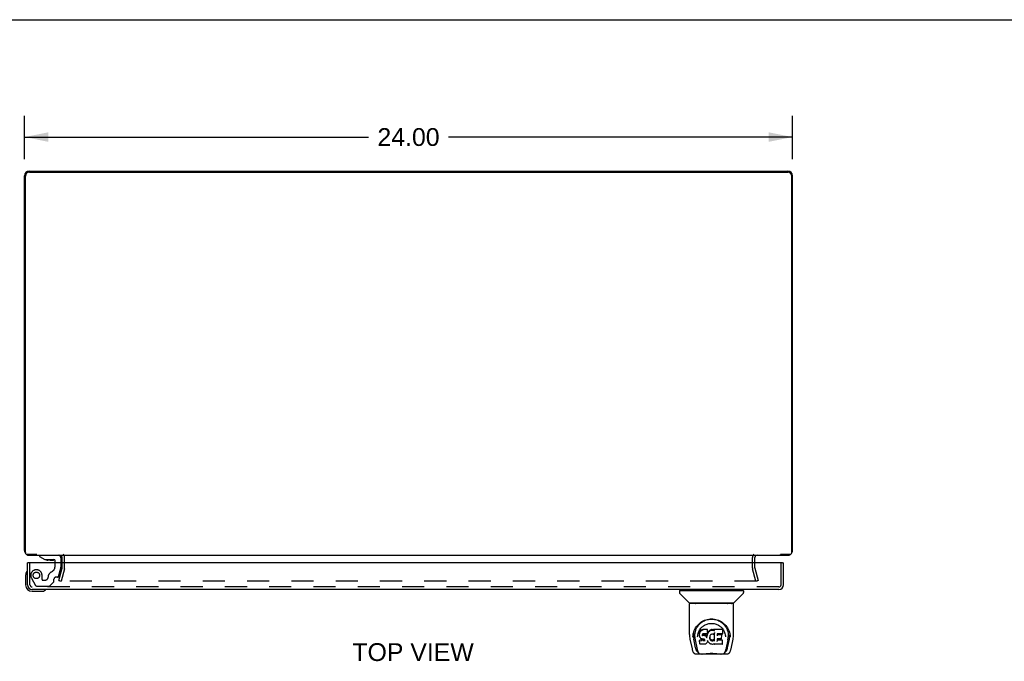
# Model space of a CAD drawing. Header units: inches. Extents: x 0 to 126, y 0 to 81.
# Tile 10 of 13: x 31 to 62, y 61 to 81. Entities that reach past the tile are written whole.
import ezdxf

# ---------------------------------------------------------------- set-up
doc = ezdxf.new("R2010")
doc.units = ezdxf.units.IN
doc.header["$LTSCALE"] = 6.925926
doc.header["$MEASUREMENT"] = 0
doc.linetypes.add('HIDDEN', pattern=[0.2, 0.1, -0.1])
doc.layers.get('0').update_dxf_attribs({"linetype": 'CONTINUOUS'})
for name, color, linetype in [('DEFAULT_2', 8, 'HIDDEN'), ('DIMENSIONS', 7, 'CONTINUOUS'), ('DOOR_ASSEMBLY', 7, 'CONTINUOUS')]:
    doc.layers.add(name, color=color, linetype=linetype)
doc.styles.get("Standard").update_dxf_attribs({"font": 'arial.ttf'})
doc.dimstyles.new('DIMSTYLE_1', dxfattribs={"dimtxt": 0.555556, "dimasz": 0.740741, "dimexe": 0.09, "dimexo": 0.07, "dimgap": 0.0375, "dimtad": 0, "dimtih": 1, "dimtoh": 1, "dimzin": 4, "dimdsep": 46, "dimtxsty": 'Standard', "dimblk": '_FILLED', "dimblk1": '_FILLED', "dimblk2": '_FILLED', "dimcen": 0.09, "dimadec": 3, "dimazin": 1, "dimtfac": 1, "dimtdec": 3, "dimtofl": 0, "dimtmove": 0, "dimatfit": 3, "dimldrblk": '_FILLED', "dimfxl": 0, "dimtolj": 1, "dimtzin": 4, "dimarcsym": 0})

# ---------------------------------------------------------------- blocks, each defined once
blk = doc.blocks.new('_FILLED')
at = {"color": 0, "linetype": 'ByBlock'}
blk.add_solid([(0, 0), (-1, 0.2), (-1, -0.2)], dxfattribs=at)
blk = doc.blocks.new('*D3')
at = {"layer": 'DIMENSIONS', "color": 2, "linetype": 'Continuous'}
for p, q in [((31.371, 77.123), (31.371, 78.482)), ((55.371, 77.123), (55.371, 78.482)), ((31.371, 77.815), (42.122, 77.815)), ((55.371, 77.815), (44.619, 77.815))]:
    blk.add_line(p, q, dxfattribs=at)
at = {"layer": 'DIMENSIONS', "color": 2, "linetype": 'Continuous', "xscale": 0.7407407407, "yscale": 0.7407407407, "zscale": 0.7407407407, "rotation": 180}
blk.add_blockref('_FILLED', (31.371, 77.815), dxfattribs=at)
at = {"layer": 'DIMENSIONS', "color": 2, "linetype": 'Continuous', "xscale": 0.7407407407, "yscale": 0.7407407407, "zscale": 0.7407407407}
blk.add_blockref('_FILLED', (55.371, 77.815), dxfattribs=at)
at = {"layer": 'DIMENSIONS', "color": 2, "linetype": 'Continuous', "insert": (43.371, 78.093), "char_height": 0.5556, "width": 1.94135, "attachment_point": 2, "line_spacing_factor": 0.9}
blk.add_mtext('24.00', dxfattribs=at)

msp = doc.modelspace()

# ---------------------------------------------------------------- linework, layer by layer
at = {"color": 7, "linetype": 'Continuous'}
for p, q in [((0, 81.481), (125.926, 81.481)), ((55, 64.75), (55, 64.77))]:
    msp.add_line(p, q, dxfattribs=at)
at = {"color": 3, "linetype": 'Continuous'}
for p, q in [((31.516, 76.75), (55.226, 76.75)), ((31.521, 76.72), (55.221, 76.72)), ((31.371, 64.895), (31.371, 76.605)), ((31.396, 64.83), (31.396, 76.595)), ((55.346, 64.83), (55.346, 76.595)), ((55.371, 64.895), (55.371, 76.605)), ((31.75, 64.77), (31.456, 64.77)), ((31.516, 64.75), (55.226, 64.75)), ((32.546, 64.507), (32.546, 64.68)), ((54.196, 64.507), (54.196, 64.68)), ((55.286, 64.77), (54.992, 64.77))]:
    msp.add_line(p, q, dxfattribs=at)
for centre, radius, start, end in [((31.516, 76.605), 0.145, 90, 180), ((31.521, 76.595), 0.125, 90, 180), ((55.221, 76.595), 0.125, 0, 90), ((55.226, 76.605), 0.145, 0, 90), ((31.516, 64.895), 0.145, 180, 217.1018), ((31.456, 64.83), 0.06, 180, 270), ((31.516, 64.895), 0.145, 237.5148, 270), ((32.476, 64.68), 0.07, 0, 90), ((54.266, 64.68), 0.07, 90, 180), ((55.226, 64.895), 0.145, 270, 302.4852), ((55.286, 64.83), 0.06, 270, 360), ((55.226, 64.895), 0.145, 322.8982, 360)]:
    msp.add_arc(centre, radius, start, end, dxfattribs=at)
at = {"layer": 'DEFAULT_2', "color": 8, "linetype": 'HIDDEN'}
for p, q in [((32.621, 64.351), (32.621, 64.68)), ((54.121, 64.351), (54.121, 64.68)), ((32.441, 63.957), (32.544, 64.341)), ((32.617, 64.322), (32.514, 63.937)), ((32.546, 64.351), (32.546, 64.507)), ((54.228, 63.937), (54.125, 64.322)), ((54.196, 64.351), (54.196, 64.507)), ((54.197, 64.341), (54.3, 63.957)), ((32.441, 63.957), (32.514, 63.937)), ((54.253, 63.937), (32.488, 63.937)), ((54.3, 63.957), (54.228, 63.937))]:
    msp.add_line(p, q, dxfattribs=at)
for points in [[(32.468, 63.957), (32.468, 63.958), (32.469, 63.96), (32.469, 63.961)], [(32.488, 63.937), (32.486, 63.937), (32.485, 63.938), (32.483, 63.938), (32.481, 63.939), (32.479, 63.939), (32.478, 63.94), (32.476, 63.941), (32.475, 63.942), (32.474, 63.943), (32.472, 63.945), (32.471, 63.946), (32.471, 63.948), (32.47, 63.949), (32.469, 63.951), (32.469, 63.953), (32.468, 63.954), (32.468, 63.956), (32.468, 63.957)], [(54.273, 63.957), (54.273, 63.956), (54.273, 63.954), (54.273, 63.953), (54.272, 63.951), (54.272, 63.949), (54.271, 63.948), (54.27, 63.946), (54.269, 63.945), (54.268, 63.943), (54.266, 63.942), (54.265, 63.941), (54.264, 63.94), (54.262, 63.939), (54.26, 63.939), (54.259, 63.938), (54.257, 63.938), (54.255, 63.937), (54.253, 63.937)], [(54.273, 63.961), (54.273, 63.96), (54.273, 63.958), (54.273, 63.957)]]:
    msp.add_lwpolyline(points, dxfattribs=at)
for centre, radius, start, end in [((32.476, 64.68), 0.145, 0, 43.5261), ((54.266, 64.68), 0.145, 136.4739, 180), ((32.506, 64.351), 0.04, 345, 360), ((32.506, 64.351), 0.115, 345, 360), ((54.236, 64.351), 0.115, 180, 195), ((54.236, 64.351), 0.04, 180, 195)]:
    msp.add_arc(centre, radius, start, end, dxfattribs=at)
at = {"layer": 'DOOR_ASSEMBLY', "color": 7, "linetype": 'Continuous'}
for p, q in [((31.839, 64.75), (31.839, 64.711)), ((31.839, 64.711), (32.009, 64.612)), ((32.508, 64.671), (32.508, 64.507)), ((31.493, 64.507), (31.465, 64.507)), ((32.009, 64.612), (32.291, 64.612)), ((32.171, 64.595), (32.103, 64.595)), ((32.171, 64.595), (32.173, 64.595)), ((32.173, 64.595), (32.174, 64.595)), ((32.174, 64.595), (32.243, 64.595)), ((32.323, 64.507), (32.323, 64.58)), ((55.062, 64.507), (55.09, 64.507)), ((31.405, 64.111), (31.405, 63.822)), ((31.605, 63.622), (31.895, 63.622)), ((51.836, 63.635), (51.836, 63.58)), ((51.844, 63.643), (53.836, 63.643)), ((52.143, 63.258), (51.848, 63.552)), ((51.895, 63.643), (51.895, 63.682)), ((53.538, 63.258), (53.833, 63.552)), ((53.785, 63.643), (53.785, 63.682)), ((53.844, 63.635), (53.844, 63.58)), ((52.151, 62.27), (52.151, 63.233)), ((53.521, 63.241), (52.159, 63.241)), ((53.517, 63.249), (52.163, 63.249)), ((52.225, 63.249), (52.223, 63.245)), ((52.223, 63.245), (52.223, 63.245)), ((53.457, 63.245), (53.455, 63.249)), ((53.457, 63.245), (53.457, 63.245)), ((53.529, 62.27), (53.529, 63.233)), ((52.408, 62.524), (52.433, 62.559)), ((52.259, 62.185), (52.262, 62.243)), ((52.259, 62.186), (52.259, 62.185)), ((52.262, 62.243), (52.271, 62.297)), ((52.272, 62.303), (52.272, 62.248)), ((52.319, 62.196), (52.321, 62.17)), ((52.405, 62.199), (52.405, 62.199)), ((52.465, 62.322), (52.463, 62.297)), ((52.464, 62.263), (52.463, 62.297)), ((52.464, 62.263), (52.464, 62.263)), ((52.465, 62.238), (52.464, 62.263)), ((52.47, 62.347), (52.465, 62.322)), ((52.465, 62.288), (52.465, 62.322)), ((52.47, 62.213), (52.465, 62.238)), ((52.465, 62.238), (52.465, 62.238)), ((52.479, 62.372), (52.47, 62.347)), ((52.47, 62.312), (52.47, 62.347)), ((52.479, 62.19), (52.47, 62.213)), ((52.47, 62.213), (52.47, 62.213)), ((52.494, 62.394), (52.479, 62.372)), ((52.48, 62.337), (52.479, 62.372)), ((52.493, 62.168), (52.479, 62.19)), ((52.479, 62.19), (52.479, 62.19)), ((52.511, 62.15), (52.493, 62.168)), ((52.493, 62.168), (52.493, 62.168)), ((52.504, 62.403), (52.494, 62.394)), ((52.495, 62.358), (52.494, 62.394)), ((52.515, 62.411), (52.504, 62.403)), ((52.505, 62.367), (52.504, 62.403)), ((52.538, 62.422), (52.515, 62.411)), ((52.516, 62.375), (52.515, 62.411)), ((52.564, 62.43), (52.538, 62.422)), ((52.539, 62.385), (52.538, 62.422)), ((52.554, 62.265), (52.553, 62.251)), ((52.553, 62.245), (52.554, 62.263)), ((52.556, 62.279), (52.554, 62.265)), ((52.558, 62.271), (52.555, 62.275)), ((52.555, 62.24), (52.555, 62.275)), ((52.558, 62.282), (52.556, 62.278)), ((52.56, 62.284), (52.557, 62.282)), ((52.562, 62.269), (52.558, 62.271)), ((52.558, 62.235), (52.558, 62.271)), ((52.572, 62.288), (52.56, 62.284)), ((52.561, 62.232), (52.562, 62.269)), ((52.573, 62.265), (52.562, 62.269)), ((52.717, 62.43), (52.564, 62.43)), ((52.564, 62.393), (52.564, 62.43)), ((52.585, 62.289), (52.572, 62.288)), ((52.596, 62.266), (52.573, 62.265)), ((52.573, 62.229), (52.573, 62.265)), ((52.698, 62.289), (52.585, 62.289)), ((52.621, 62.265), (52.596, 62.266)), ((52.596, 62.229), (52.596, 62.266)), ((52.596, 62.228), (52.596, 62.229)), ((52.646, 62.259), (52.621, 62.265)), ((52.621, 62.228), (52.621, 62.265)), ((52.659, 62.254), (52.646, 62.259)), ((52.646, 62.222), (52.646, 62.259)), ((52.67, 62.246), (52.659, 62.254)), ((52.659, 62.217), (52.659, 62.254)), ((52.669, 62.209), (52.67, 62.246)), ((52.688, 62.227), (52.67, 62.246)), ((52.697, 62.213), (52.688, 62.227)), ((52.688, 62.192), (52.688, 62.227)), ((52.701, 62.255), (52.697, 62.213)), ((52.698, 62.177), (52.697, 62.213)), ((52.71, 62.29), (52.698, 62.289)), ((52.699, 62.17), (52.699, 62.171)), ((52.705, 62.278), (52.701, 62.255)), ((52.701, 62.221), (52.701, 62.255)), ((52.708, 62.29), (52.705, 62.278)), ((52.705, 62.243), (52.705, 62.278)), ((52.715, 62.302), (52.71, 62.29)), ((52.711, 62.265), (52.711, 62.291)), ((52.716, 62.316), (52.715, 62.302)), ((52.715, 62.302), (52.715, 62.302)), ((52.716, 62.395), (52.717, 62.43)), ((52.718, 62.341), (52.716, 62.316)), ((52.719, 62.322), (52.716, 62.314)), ((52.716, 62.316), (52.716, 62.316)), ((52.718, 62.375), (52.717, 62.43)), ((52.718, 62.341), (52.718, 62.375)), ((52.73, 62.343), (52.719, 62.322)), ((52.72, 62.287), (52.719, 62.322)), ((52.744, 62.362), (52.73, 62.343)), ((52.731, 62.307), (52.73, 62.343)), ((52.759, 62.38), (52.744, 62.362)), ((52.744, 62.326), (52.744, 62.362)), ((52.776, 62.396), (52.759, 62.38)), ((52.759, 62.344), (52.759, 62.38)), ((52.796, 62.411), (52.776, 62.396)), ((52.776, 62.36), (52.776, 62.396)), ((52.783, 62.19), (52.782, 62.164)), ((52.787, 62.216), (52.783, 62.19)), ((52.783, 62.186), (52.783, 62.191)), ((52.786, 62.174), (52.783, 62.186)), ((52.783, 62.152), (52.783, 62.186)), ((52.785, 62.14), (52.786, 62.174)), ((52.795, 62.15), (52.786, 62.174)), ((52.79, 62.227), (52.787, 62.216)), ((52.796, 62.238), (52.79, 62.227)), ((52.818, 62.421), (52.796, 62.411)), ((52.796, 62.374), (52.796, 62.411)), ((52.81, 62.26), (52.796, 62.238)), ((52.817, 62.269), (52.81, 62.26)), ((52.826, 62.275), (52.817, 62.269)), ((52.842, 62.426), (52.818, 62.421)), ((52.818, 62.384), (52.818, 62.421)), ((52.849, 62.285), (52.826, 62.275)), ((52.865, 62.428), (52.842, 62.426)), ((52.842, 62.389), (52.842, 62.426)), ((52.86, 62.288), (52.849, 62.285)), ((52.871, 62.287), (52.86, 62.288)), ((52.865, 62.428), (52.889, 62.428)), ((52.865, 62.391), (52.865, 62.428)), ((52.865, 62.39), (52.865, 62.391)), ((52.883, 62.285), (52.871, 62.287)), ((52.894, 62.28), (52.883, 62.285)), ((52.902, 62.426), (52.889, 62.428)), ((52.889, 62.391), (52.889, 62.428)), ((52.915, 62.422), (52.902, 62.426)), ((52.902, 62.389), (52.902, 62.426)), ((52.929, 62.328), (52.913, 62.288)), ((52.927, 62.414), (52.915, 62.422)), ((52.915, 62.385), (52.915, 62.422)), ((53.176, 62.428), (52.927, 62.428)), ((52.928, 62.378), (52.927, 62.428)), ((52.93, 62.331), (52.929, 62.33)), ((52.929, 62.33), (52.929, 62.33)), ((52.929, 62.33), (52.929, 62.329)), ((52.929, 62.329), (52.929, 62.329)), ((52.929, 62.329), (52.929, 62.329)), ((52.929, 62.329), (52.929, 62.329)), ((52.929, 62.329), (52.929, 62.328)), ((52.933, 62.075), (52.929, 62.328)), ((52.93, 62.336), (52.93, 62.334)), ((52.93, 62.334), (52.93, 62.333)), ((52.93, 62.333), (52.93, 62.331)), ((53.018, 62.289), (53.017, 62.23)), ((53.176, 62.289), (53.018, 62.289)), ((53.145, 62.265), (53.018, 62.265)), ((53.156, 62.144), (53.158, 62.252)), ((53.19, 62.303), (53.192, 62.411)), ((53.191, 62.442), (53.208, 62.417)), ((53.274, 62.23), (53.276, 62.199)), ((53.276, 62.199), (53.276, 62.199)), ((53.397, 62.348), (53.41, 62.297)), ((53.408, 62.303), (53.409, 62.248)), ((53.422, 62.185), (53.422, 62.186)), ((52.166, 62.126), (52.231, 61.821)), ((52.34, 61.853), (52.283, 62.13)), ((52.33, 62.105), (52.33, 62.102)), ((52.33, 62.102), (52.392, 61.801)), ((52.477, 62.097), (52.469, 62.089)), ((52.471, 61.976), (52.469, 62.089)), ((52.479, 61.968), (52.472, 61.975)), ((52.539, 62.097), (52.477, 62.097)), ((52.478, 62.06), (52.477, 62.097)), ((52.625, 61.968), (52.479, 61.968)), ((52.479, 61.968), (52.479, 61.968)), ((52.532, 62.136), (52.511, 62.15)), ((52.511, 62.15), (52.511, 62.15)), ((52.544, 62.132), (52.532, 62.136)), ((52.532, 62.136), (52.532, 62.136)), ((52.6, 62.098), (52.539, 62.097)), ((52.539, 62.06), (52.539, 62.097)), ((52.539, 62.06), (52.539, 62.059)), ((52.557, 62.13), (52.544, 62.132)), ((52.544, 62.132), (52.544, 62.132)), ((52.605, 62.129), (52.557, 62.13)), ((52.613, 62.099), (52.6, 62.098)), ((52.6, 62.061), (52.6, 62.098)), ((52.6, 62.061), (52.6, 62.059)), ((52.611, 62.129), (52.605, 62.129)), ((52.617, 62.127), (52.611, 62.129)), ((52.618, 62.101), (52.613, 62.099)), ((52.614, 62.062), (52.613, 62.099)), ((52.621, 62.123), (52.617, 62.127)), ((52.622, 62.105), (52.618, 62.101)), ((52.618, 62.065), (52.618, 62.101)), ((52.625, 62.119), (52.621, 62.123)), ((52.628, 62.113), (52.622, 62.105)), ((52.623, 62.069), (52.622, 62.105)), ((52.631, 62.107), (52.625, 62.119)), ((52.637, 61.97), (52.625, 61.968)), ((52.634, 62.093), (52.631, 62.107)), ((52.631, 62.081), (52.631, 62.107)), ((52.633, 62.087), (52.633, 62.097)), ((52.649, 61.974), (52.637, 61.97)), ((52.637, 61.97), (52.637, 61.97)), ((52.67, 61.988), (52.649, 61.974)), ((52.649, 61.974), (52.649, 61.974)), ((52.688, 62.005), (52.67, 61.988)), ((52.67, 61.988), (52.67, 61.988)), ((52.695, 62.016), (52.688, 62.006)), ((52.688, 62.006), (52.688, 62.005)), ((52.701, 62.027), (52.695, 62.016)), ((52.695, 62.016), (52.695, 62.016)), ((52.71, 62.05), (52.701, 62.027)), ((52.701, 62.027), (52.701, 62.027)), ((52.717, 62.074), (52.71, 62.05)), ((52.71, 62.05), (52.71, 62.05)), ((52.716, 62.085), (52.716, 62.086)), ((52.717, 62.085), (52.716, 62.085)), ((52.717, 62.084), (52.717, 62.085)), ((52.717, 62.083), (52.717, 62.084)), ((52.717, 62.083), (52.717, 62.083)), ((52.738, 62.046), (52.717, 62.082)), ((52.718, 62.082), (52.717, 62.074)), ((52.717, 62.074), (52.717, 62.074)), ((52.751, 62.027), (52.738, 62.046)), ((52.738, 62.046), (52.738, 62.046)), ((52.766, 62.01), (52.751, 62.027)), ((52.751, 62.027), (52.751, 62.027)), ((52.783, 61.995), (52.766, 62.01)), ((52.766, 62.01), (52.766, 62.01)), ((52.801, 61.981), (52.783, 61.995)), ((52.783, 61.995), (52.783, 61.995)), ((52.808, 62.128), (52.795, 62.15)), ((52.795, 62.115), (52.795, 62.15)), ((52.812, 61.976), (52.801, 61.981)), ((52.801, 61.981), (52.801, 61.981)), ((52.807, 62.093), (52.808, 62.128)), ((52.816, 62.119), (52.808, 62.128)), ((52.823, 61.972), (52.812, 61.976)), ((52.812, 61.976), (52.812, 61.976)), ((52.815, 62.083), (52.816, 62.119)), ((52.825, 62.11), (52.816, 62.119)), ((52.845, 61.967), (52.823, 61.972)), ((52.835, 62.104), (52.825, 62.11)), ((52.825, 62.074), (52.825, 62.11)), ((52.846, 62.099), (52.835, 62.104)), ((52.835, 62.067), (52.835, 62.104)), ((52.868, 61.964), (52.845, 61.967)), ((52.859, 62.097), (52.846, 62.099)), ((52.846, 62.062), (52.846, 62.099)), ((52.859, 62.097), (52.871, 62.096)), ((52.859, 62.06), (52.859, 62.097)), ((52.891, 61.967), (52.868, 61.964)), ((52.868, 61.965), (52.868, 61.964)), ((52.883, 62.098), (52.871, 62.096)), ((52.871, 62.06), (52.871, 62.096)), ((52.871, 62.058), (52.871, 62.06)), ((52.895, 62.102), (52.883, 62.098)), ((52.883, 62.061), (52.883, 62.098)), ((52.913, 61.974), (52.891, 61.967)), ((52.891, 61.967), (52.891, 61.967)), ((52.906, 62.107), (52.895, 62.102)), ((52.895, 62.065), (52.895, 62.102)), ((52.917, 62.114), (52.906, 62.107)), ((52.907, 62.071), (52.906, 62.107)), ((52.931, 61.985), (52.913, 61.974)), ((52.913, 61.974), (52.913, 61.974)), ((52.917, 62.078), (52.917, 62.114)), ((52.937, 61.985), (52.931, 61.985)), ((52.935, 62.067), (52.935, 62.068)), ((52.937, 61.977), (52.936, 61.985)), ((53.176, 61.968), (52.945, 61.968)), ((53.145, 62.133), (53.016, 62.133)), ((53.017, 62.133), (53.016, 62.059)), ((53.176, 62.094), (53.016, 62.094)), ((53.185, 61.977), (53.187, 62.083)), ((53.35, 62.102), (53.288, 61.801)), ((53.341, 61.853), (53.397, 62.13)), ((53.449, 61.821), (53.514, 62.126)), ((52.231, 61.821), (52.231, 61.821)), ((52.355, 61.666), (52.57, 61.666)), ((52.399, 61.745), (52.406, 61.745)), ((52.406, 61.745), (52.408, 61.736)), ((52.409, 61.733), (52.408, 61.736)), ((53.134, 61.659), (52.547, 61.659)), ((53.111, 61.666), (53.325, 61.666)), ((53.271, 61.733), (53.272, 61.736)), ((53.272, 61.736), (53.275, 61.745)), ((53.275, 61.745), (53.282, 61.745))]:
    msp.add_line(p, q, dxfattribs=at)
at = {"layer": 'DOOR_ASSEMBLY', "color": 8, "linetype": 'HIDDEN'}
for p, q in [((31.839, 64.75), (32.429, 64.75)), ((31.54, 63.827), (31.54, 64.507)), ((32.323, 64.399), (32.323, 64.507)), ((32.434, 64.084), (32.504, 64.344)), ((32.508, 64.507), (32.508, 64.376)), ((55.015, 63.827), (55.015, 64.507)), ((31.587, 64.031), (31.717, 63.806)), ((31.917, 63.987), (31.917, 64.12)), ((32.404, 64.061), (32.35, 64.061)), ((54.945, 63.757), (31.61, 63.757)), ((31.752, 63.786), (32.137, 63.786)), ((31.933, 63.971), (32.017, 63.971)), ((32.287, 63.919), (32.166, 63.797)), ((32.291, 63.93), (32.291, 64.002))]:
    msp.add_line(p, q, dxfattribs=at)
at = {"layer": 'DOOR_ASSEMBLY', "color": 3, "linetype": 'Continuous'}
for p, q in [((31.465, 63.827), (31.465, 64.507)), ((55.062, 64.507), (31.493, 64.507)), ((55.09, 63.827), (55.09, 64.507)), ((54.945, 63.682), (31.61, 63.682))]:
    msp.add_line(p, q, dxfattribs=at)
at = {"layer": 'DOOR_ASSEMBLY', "color": 7, "linetype": 'Continuous'}
for points in [[(52.222, 63.244), (52.222, 63.243), (52.221, 63.242), (52.221, 63.242), (52.221, 63.241), (52.221, 63.241)], [(52.223, 63.245), (52.223, 63.244), (52.222, 63.244)], [(53.458, 63.244), (53.458, 63.244), (53.457, 63.245)], [(53.459, 63.241), (53.46, 63.241), (53.459, 63.242), (53.459, 63.242), (53.459, 63.243), (53.458, 63.244)], [(52.271, 62.297), (52.284, 62.348), (52.301, 62.396), (52.321, 62.44), (52.344, 62.482), (52.369, 62.52), (52.398, 62.556), (52.428, 62.589), (52.462, 62.62), (52.498, 62.649), (52.537, 62.675), (52.577, 62.697), (52.62, 62.717), (52.664, 62.733), (52.708, 62.745), (52.752, 62.753), (52.796, 62.758), (52.84, 62.76), (52.885, 62.758), (52.929, 62.753), (52.973, 62.745), (53.017, 62.733), (53.061, 62.717), (53.103, 62.697), (53.144, 62.674), (53.183, 62.649), (53.219, 62.62), (53.252, 62.589), (53.283, 62.556), (53.311, 62.52), (53.337, 62.482), (53.36, 62.44), (53.38, 62.396), (53.397, 62.348)], [(52.319, 62.196), (52.318, 62.22), (52.319, 62.266), (52.324, 62.313), (52.334, 62.359), (52.347, 62.404), (52.364, 62.447), (52.385, 62.487), (52.408, 62.524)], [(52.433, 62.559), (52.46, 62.59), (52.488, 62.618)], [(52.472, 62.417), (52.489, 62.442), (52.507, 62.465), (52.527, 62.486), (52.548, 62.507), (52.57, 62.526), (52.594, 62.543), (52.619, 62.559), (52.645, 62.573), (52.672, 62.586), (52.7, 62.596), (52.728, 62.605), (52.756, 62.611), (52.784, 62.616), (52.812, 62.618), (52.84, 62.619), (52.868, 62.619), (52.895, 62.616), (52.924, 62.611), (52.952, 62.605), (52.98, 62.596), (53.008, 62.586), (53.035, 62.574), (53.061, 62.559), (53.086, 62.543), (53.11, 62.526), (53.132, 62.507), (53.154, 62.487), (53.173, 62.465), (53.191, 62.442)], [(52.488, 62.618), (52.518, 62.643), (52.548, 62.665), (52.58, 62.684)], [(52.58, 62.684), (52.612, 62.701), (52.644, 62.716), (52.676, 62.728)], [(52.676, 62.728), (52.709, 62.737), (52.741, 62.745), (52.774, 62.75), (52.806, 62.753), (52.839, 62.754), (52.872, 62.753), (52.904, 62.75), (52.937, 62.745), (52.969, 62.738)], [(52.969, 62.738), (53.001, 62.729), (53.034, 62.717), (53.066, 62.703)], [(53.066, 62.703), (53.097, 62.686), (53.129, 62.667), (53.159, 62.645), (53.189, 62.621), (53.218, 62.593), (53.245, 62.562), (53.27, 62.528), (53.294, 62.491), (53.315, 62.45), (53.332, 62.407), (53.346, 62.362), (53.356, 62.315), (53.361, 62.268)], [(52.151, 62.27), (52.152, 62.236), (52.155, 62.196), (52.161, 62.157), (52.166, 62.126)], [(52.272, 62.248), (52.272, 62.214), (52.276, 62.17), (52.283, 62.13)], [(52.321, 62.17), (52.323, 62.15), (52.326, 62.126), (52.33, 62.105)], [(52.405, 62.199), (52.407, 62.229), (52.412, 62.266)], [(52.412, 62.266), (52.42, 62.301), (52.431, 62.333), (52.443, 62.363)], [(52.443, 62.363), (52.457, 62.391), (52.472, 62.417)], [(52.464, 62.263), (52.464, 62.263), (52.464, 62.262), (52.465, 62.262), (52.465, 62.262), (52.465, 62.262), (52.466, 62.262)], [(52.465, 62.287), (52.465, 62.287), (52.466, 62.287), (52.466, 62.287), (52.466, 62.286), (52.467, 62.286), (52.467, 62.286)], [(52.465, 62.238), (52.465, 62.238), (52.465, 62.237), (52.466, 62.237), (52.466, 62.237), (52.467, 62.237), (52.467, 62.237)], [(52.47, 62.312), (52.471, 62.312), (52.471, 62.312), (52.471, 62.311), (52.471, 62.311), (52.472, 62.311), (52.472, 62.311)], [(52.47, 62.213), (52.47, 62.213), (52.47, 62.213), (52.471, 62.212), (52.471, 62.212), (52.472, 62.212)], [(52.479, 62.19), (52.479, 62.189), (52.48, 62.189), (52.48, 62.189), (52.481, 62.189)], [(52.48, 62.336), (52.48, 62.336), (52.48, 62.336), (52.481, 62.336), (52.481, 62.335), (52.481, 62.335), (52.482, 62.335)], [(52.493, 62.168), (52.493, 62.168), (52.493, 62.168), (52.494, 62.168), (52.494, 62.168), (52.494, 62.168)], [(52.495, 62.358), (52.495, 62.357), (52.495, 62.357), (52.495, 62.357), (52.496, 62.357), (52.496, 62.357), (52.496, 62.356)], [(52.505, 62.367), (52.505, 62.367), (52.505, 62.366), (52.505, 62.366), (52.505, 62.366), (52.505, 62.366), (52.506, 62.366)], [(52.516, 62.374), (52.516, 62.374), (52.516, 62.374), (52.516, 62.374), (52.516, 62.374), (52.516, 62.373), (52.517, 62.373)], [(52.539, 62.385), (52.539, 62.385), (52.539, 62.384), (52.539, 62.384), (52.539, 62.384), (52.539, 62.384), (52.539, 62.384)], [(52.551, 62.25), (52.551, 62.25), (52.552, 62.25), (52.552, 62.25), (52.553, 62.251), (52.553, 62.251), (52.553, 62.251)], [(52.551, 62.244), (52.552, 62.244), (52.552, 62.244), (52.553, 62.244), (52.553, 62.244), (52.553, 62.244), (52.553, 62.245)], [(52.552, 62.264), (52.552, 62.264), (52.553, 62.264), (52.553, 62.264), (52.553, 62.265), (52.554, 62.265), (52.554, 62.265)], [(52.553, 62.238), (52.553, 62.238), (52.554, 62.238), (52.554, 62.239), (52.554, 62.239), (52.554, 62.239), (52.555, 62.239)], [(52.554, 62.278), (52.554, 62.278), (52.555, 62.278), (52.555, 62.278), (52.556, 62.278), (52.556, 62.278)], [(52.556, 62.282), (52.556, 62.282), (52.557, 62.282), (52.557, 62.282), (52.557, 62.282)], [(52.556, 62.234), (52.556, 62.234), (52.557, 62.234), (52.557, 62.234), (52.557, 62.235), (52.557, 62.235), (52.557, 62.235)], [(52.559, 62.285), (52.56, 62.284), (52.56, 62.284), (52.56, 62.284), (52.56, 62.284)], [(52.561, 62.231), (52.561, 62.231), (52.561, 62.231), (52.561, 62.231), (52.561, 62.231), (52.561, 62.232), (52.561, 62.232)], [(52.564, 62.393), (52.564, 62.393), (52.564, 62.392), (52.564, 62.392), (52.564, 62.392), (52.564, 62.392), (52.565, 62.392)], [(52.571, 62.288), (52.571, 62.288), (52.572, 62.288), (52.572, 62.288)], [(52.573, 62.227), (52.573, 62.227), (52.573, 62.227), (52.573, 62.228), (52.573, 62.228), (52.573, 62.228), (52.573, 62.229)], [(52.585, 62.289), (52.585, 62.289), (52.585, 62.289), (52.585, 62.289), (52.585, 62.289), (52.585, 62.289), (52.585, 62.289)], [(52.621, 62.227), (52.621, 62.227), (52.621, 62.227), (52.621, 62.227), (52.621, 62.227), (52.621, 62.228), (52.621, 62.228)], [(52.646, 62.221), (52.646, 62.221), (52.646, 62.222), (52.646, 62.222), (52.646, 62.222), (52.646, 62.222), (52.646, 62.222)], [(52.658, 62.216), (52.658, 62.216), (52.658, 62.216), (52.658, 62.216), (52.658, 62.217), (52.658, 62.217), (52.658, 62.217)], [(52.668, 62.208), (52.668, 62.208), (52.669, 62.208), (52.669, 62.209), (52.669, 62.209), (52.669, 62.209), (52.669, 62.209)], [(52.686, 62.19), (52.686, 62.19), (52.687, 62.191), (52.687, 62.191), (52.687, 62.191), (52.687, 62.191), (52.688, 62.191)], [(52.698, 62.289), (52.698, 62.289), (52.698, 62.289), (52.698, 62.289), (52.698, 62.289), (52.698, 62.289), (52.698, 62.289)], [(52.699, 62.171), (52.698, 62.173), (52.698, 62.174), (52.698, 62.175), (52.698, 62.176)], [(52.703, 62.219), (52.703, 62.219), (52.703, 62.219), (52.702, 62.22), (52.702, 62.22), (52.702, 62.22), (52.701, 62.221)], [(52.707, 62.242), (52.707, 62.242), (52.706, 62.242), (52.706, 62.242), (52.706, 62.242), (52.705, 62.243), (52.705, 62.243)], [(52.71, 62.29), (52.71, 62.29), (52.71, 62.29), (52.709, 62.29), (52.709, 62.29)], [(52.71, 62.29), (52.71, 62.29), (52.71, 62.29), (52.71, 62.29)], [(52.713, 62.264), (52.713, 62.264), (52.712, 62.264), (52.712, 62.264), (52.712, 62.265), (52.711, 62.265), (52.711, 62.265)], [(52.715, 62.302), (52.714, 62.302), (52.714, 62.301), (52.714, 62.301), (52.713, 62.301), (52.713, 62.301)], [(52.716, 62.316), (52.716, 62.316), (52.716, 62.316), (52.716, 62.315), (52.715, 62.315), (52.715, 62.315), (52.714, 62.315)], [(52.716, 62.393), (52.716, 62.393), (52.715, 62.392), (52.715, 62.392), (52.715, 62.392), (52.715, 62.392), (52.715, 62.392)], [(52.718, 62.341), (52.718, 62.34), (52.717, 62.34), (52.717, 62.34), (52.717, 62.34), (52.716, 62.339), (52.716, 62.339)], [(52.722, 62.285), (52.721, 62.286), (52.721, 62.286), (52.721, 62.286), (52.72, 62.286), (52.72, 62.287), (52.72, 62.287)], [(52.733, 62.306), (52.732, 62.306), (52.732, 62.306), (52.732, 62.306), (52.731, 62.307), (52.731, 62.307), (52.731, 62.307)], [(52.746, 62.325), (52.745, 62.325), (52.745, 62.325), (52.745, 62.326), (52.745, 62.326), (52.744, 62.326), (52.744, 62.326)], [(52.761, 62.343), (52.76, 62.343), (52.76, 62.343), (52.76, 62.343), (52.76, 62.343), (52.76, 62.344), (52.759, 62.344)], [(52.778, 62.359), (52.777, 62.359), (52.777, 62.359), (52.777, 62.359), (52.777, 62.36), (52.777, 62.36), (52.776, 62.36)], [(52.782, 62.164), (52.782, 62.164), (52.782, 62.163), (52.781, 62.163), (52.781, 62.163), (52.78, 62.163), (52.78, 62.163)], [(52.783, 62.19), (52.783, 62.19), (52.783, 62.19), (52.782, 62.189), (52.782, 62.189), (52.782, 62.189), (52.781, 62.189)], [(52.786, 62.216), (52.786, 62.216), (52.786, 62.215), (52.786, 62.215), (52.785, 62.215), (52.785, 62.215)], [(52.79, 62.227), (52.79, 62.227), (52.79, 62.227), (52.789, 62.227), (52.789, 62.227), (52.788, 62.227)], [(52.796, 62.238), (52.795, 62.238), (52.795, 62.238), (52.794, 62.237), (52.794, 62.238)], [(52.797, 62.373), (52.797, 62.373), (52.797, 62.373), (52.796, 62.373), (52.796, 62.374), (52.796, 62.374), (52.796, 62.374)], [(52.81, 62.26), (52.809, 62.26), (52.809, 62.26), (52.809, 62.26), (52.808, 62.26), (52.808, 62.26)], [(52.817, 62.269), (52.817, 62.269), (52.816, 62.269), (52.816, 62.269), (52.815, 62.269)], [(52.819, 62.382), (52.819, 62.383), (52.819, 62.383), (52.819, 62.383), (52.819, 62.383), (52.818, 62.384), (52.818, 62.384)], [(52.826, 62.275), (52.825, 62.275), (52.825, 62.275), (52.825, 62.275)], [(52.842, 62.388), (52.842, 62.388), (52.842, 62.388), (52.842, 62.388), (52.842, 62.389), (52.842, 62.389), (52.842, 62.389)], [(52.849, 62.285), (52.849, 62.285), (52.849, 62.285), (52.849, 62.285)], [(52.86, 62.288), (52.86, 62.288), (52.86, 62.288), (52.86, 62.288)], [(52.871, 62.287), (52.871, 62.287), (52.871, 62.288), (52.871, 62.288)], [(52.883, 62.285), (52.883, 62.285), (52.883, 62.285), (52.883, 62.285)], [(52.889, 62.39), (52.889, 62.39), (52.889, 62.39), (52.889, 62.39), (52.889, 62.391), (52.889, 62.391), (52.889, 62.391)], [(52.894, 62.28), (52.895, 62.28), (52.897, 62.279), (52.899, 62.279), (52.901, 62.279), (52.903, 62.279), (52.905, 62.28), (52.907, 62.281), (52.909, 62.282), (52.91, 62.284), (52.911, 62.285), (52.912, 62.287), (52.913, 62.288)], [(52.895, 62.281), (52.895, 62.28), (52.895, 62.28), (52.894, 62.28)], [(52.902, 62.388), (52.902, 62.388), (52.902, 62.388), (52.902, 62.388), (52.902, 62.389), (52.902, 62.389), (52.902, 62.389)], [(52.914, 62.384), (52.914, 62.384), (52.914, 62.384), (52.914, 62.384), (52.914, 62.384), (52.915, 62.385), (52.915, 62.385)], [(52.929, 62.39), (52.929, 62.39), (52.929, 62.39), (52.929, 62.39), (52.928, 62.39), (52.928, 62.391), (52.928, 62.391)], [(52.93, 62.373), (52.929, 62.374), (52.929, 62.374), (52.929, 62.375), (52.929, 62.375), (52.928, 62.376), (52.928, 62.376)], [(52.929, 62.328), (52.929, 62.328), (52.929, 62.328)], [(52.929, 62.328), (52.929, 62.328), (52.929, 62.328), (52.929, 62.328)], [(53.015, 62.227), (53.016, 62.227), (53.016, 62.227), (53.016, 62.228), (53.016, 62.228), (53.017, 62.228), (53.017, 62.228)], [(53.016, 62.289), (53.017, 62.289), (53.017, 62.289), (53.017, 62.289), (53.017, 62.289), (53.018, 62.289), (53.018, 62.289)], [(53.176, 62.289), (53.177, 62.289), (53.179, 62.289), (53.181, 62.29), (53.183, 62.291), (53.185, 62.292), (53.187, 62.294), (53.188, 62.296), (53.189, 62.298), (53.19, 62.301), (53.19, 62.303)], [(53.208, 62.417), (53.224, 62.391), (53.237, 62.363)], [(53.237, 62.363), (53.25, 62.333), (53.26, 62.301), (53.268, 62.266), (53.274, 62.23)], [(53.35, 62.102), (53.351, 62.105), (53.351, 62.108), (53.352, 62.111), (53.352, 62.114), (53.353, 62.117), (53.353, 62.12), (53.354, 62.123), (53.354, 62.126), (53.355, 62.129), (53.355, 62.132), (53.356, 62.136), (53.356, 62.139), (53.357, 62.143), (53.357, 62.146), (53.357, 62.15), (53.358, 62.153), (53.358, 62.157), (53.358, 62.161), (53.359, 62.165), (53.359, 62.169), (53.361, 62.196)], [(53.361, 62.268), (53.362, 62.22), (53.361, 62.196)], [(53.397, 62.13), (53.404, 62.169), (53.408, 62.214), (53.409, 62.248)], [(53.41, 62.297), (53.418, 62.243), (53.422, 62.185)], [(53.514, 62.126), (53.52, 62.156), (53.525, 62.196), (53.528, 62.236), (53.529, 62.27)], [(52.34, 61.853), (52.343, 61.836), (52.348, 61.818), (52.353, 61.801), (52.359, 61.786), (52.365, 61.774), (52.371, 61.763), (52.378, 61.755), (52.385, 61.749), (52.393, 61.746), (52.399, 61.745)], [(52.47, 62.053), (52.471, 62.053), (52.471, 62.053), (52.471, 62.052), (52.471, 62.052), (52.472, 62.052), (52.472, 62.052)], [(52.471, 61.976), (52.471, 61.975), (52.472, 61.975)], [(52.472, 61.975), (52.472, 61.975), (52.472, 61.975), (52.473, 61.975), (52.473, 61.975)], [(52.478, 62.06), (52.478, 62.06), (52.478, 62.059), (52.478, 62.059), (52.478, 62.059), (52.478, 62.059), (52.478, 62.058)], [(52.479, 61.968), (52.479, 61.968), (52.479, 61.968), (52.479, 61.968), (52.479, 61.969), (52.479, 61.969), (52.479, 61.969)], [(52.511, 62.15), (52.511, 62.15), (52.511, 62.15), (52.511, 62.15), (52.512, 62.15)], [(52.532, 62.136), (52.532, 62.136), (52.532, 62.137), (52.533, 62.137)], [(52.544, 62.132), (52.544, 62.132), (52.545, 62.132), (52.545, 62.132)], [(52.557, 62.13), (52.557, 62.13), (52.557, 62.13), (52.557, 62.13)], [(52.605, 62.129), (52.605, 62.129), (52.605, 62.129), (52.605, 62.13)], [(52.611, 62.129), (52.612, 62.129), (52.612, 62.129), (52.612, 62.129)], [(52.614, 62.062), (52.614, 62.062), (52.614, 62.061), (52.614, 62.061), (52.614, 62.061), (52.614, 62.061), (52.614, 62.06)], [(52.617, 62.127), (52.617, 62.127), (52.617, 62.127), (52.618, 62.127)], [(52.618, 62.065), (52.619, 62.064), (52.619, 62.064), (52.619, 62.064), (52.619, 62.064), (52.619, 62.064), (52.619, 62.063)], [(52.621, 62.123), (52.622, 62.123), (52.622, 62.123), (52.622, 62.123), (52.623, 62.123)], [(52.623, 62.07), (52.623, 62.069), (52.623, 62.069), (52.624, 62.069), (52.624, 62.068), (52.624, 62.068), (52.624, 62.068)], [(52.625, 61.968), (52.625, 61.968), (52.624, 61.968), (52.624, 61.968), (52.624, 61.969), (52.624, 61.969), (52.624, 61.969)], [(52.625, 62.119), (52.625, 62.118), (52.626, 62.118), (52.626, 62.118), (52.627, 62.118)], [(52.631, 62.107), (52.631, 62.107), (52.632, 62.106), (52.632, 62.106), (52.633, 62.106), (52.633, 62.106)], [(52.631, 62.081), (52.632, 62.081), (52.632, 62.08), (52.632, 62.08), (52.632, 62.08), (52.633, 62.08), (52.633, 62.08)], [(52.633, 62.087), (52.633, 62.086), (52.634, 62.086), (52.634, 62.086), (52.634, 62.086), (52.635, 62.086), (52.635, 62.086)], [(52.634, 62.093), (52.634, 62.093), (52.634, 62.093), (52.634, 62.092), (52.635, 62.092), (52.635, 62.092), (52.636, 62.092)], [(52.637, 61.97), (52.637, 61.97), (52.637, 61.97), (52.637, 61.97)], [(52.649, 61.974), (52.649, 61.974), (52.649, 61.974), (52.648, 61.975)], [(52.67, 61.988), (52.67, 61.988), (52.669, 61.988), (52.669, 61.988), (52.669, 61.988)], [(52.688, 62.005), (52.688, 62.005), (52.687, 62.005), (52.687, 62.005), (52.687, 62.005), (52.686, 62.005)], [(52.695, 62.016), (52.695, 62.016), (52.694, 62.016), (52.694, 62.016), (52.693, 62.016)], [(52.701, 62.027), (52.7, 62.027), (52.7, 62.027), (52.7, 62.027), (52.699, 62.027)], [(52.71, 62.05), (52.71, 62.05), (52.71, 62.049), (52.709, 62.049), (52.709, 62.049), (52.708, 62.049)], [(52.717, 62.074), (52.717, 62.074), (52.717, 62.073), (52.716, 62.073), (52.716, 62.073), (52.715, 62.073), (52.715, 62.073)], [(52.716, 62.086), (52.716, 62.086), (52.716, 62.087)], [(52.717, 62.082), (52.717, 62.082), (52.717, 62.082), (52.717, 62.082), (52.717, 62.083), (52.717, 62.083), (52.717, 62.083), (52.717, 62.083)], [(52.717, 62.082), (52.717, 62.082), (52.717, 62.082), (52.717, 62.082), (52.717, 62.082)], [(52.738, 62.046), (52.738, 62.046), (52.738, 62.046), (52.739, 62.045), (52.739, 62.046)], [(52.751, 62.027), (52.751, 62.027), (52.751, 62.027), (52.752, 62.027), (52.752, 62.027), (52.752, 62.027)], [(52.766, 62.01), (52.766, 62.01), (52.767, 62.01), (52.767, 62.01), (52.767, 62.01)], [(52.783, 62.152), (52.783, 62.151), (52.782, 62.151), (52.782, 62.151), (52.782, 62.15), (52.781, 62.15), (52.781, 62.15)], [(52.783, 61.995), (52.783, 61.995), (52.784, 61.995), (52.784, 61.995), (52.784, 61.995)], [(52.785, 62.139), (52.785, 62.139), (52.785, 62.139), (52.785, 62.139), (52.784, 62.138), (52.784, 62.138), (52.784, 62.138)], [(52.795, 62.115), (52.795, 62.115), (52.794, 62.114), (52.794, 62.114), (52.794, 62.114), (52.794, 62.114), (52.793, 62.114)], [(52.801, 61.981), (52.801, 61.981), (52.802, 61.981), (52.802, 61.981), (52.802, 61.982)], [(52.806, 62.091), (52.806, 62.091), (52.806, 62.091), (52.807, 62.092), (52.807, 62.092), (52.807, 62.092), (52.807, 62.092)], [(52.812, 61.976), (52.812, 61.976), (52.812, 61.976), (52.812, 61.976)], [(52.814, 62.081), (52.814, 62.082), (52.814, 62.082), (52.815, 62.082), (52.815, 62.082), (52.815, 62.082), (52.815, 62.083)], [(52.823, 61.972), (52.823, 61.972), (52.823, 61.972), (52.823, 61.973)], [(52.824, 62.073), (52.824, 62.073), (52.824, 62.073), (52.824, 62.073), (52.824, 62.074), (52.825, 62.074), (52.825, 62.074)], [(52.834, 62.066), (52.834, 62.066), (52.835, 62.066), (52.835, 62.066), (52.835, 62.066), (52.835, 62.067), (52.835, 62.067)], [(52.845, 61.967), (52.845, 61.967), (52.845, 61.967), (52.845, 61.967)], [(52.846, 62.061), (52.846, 62.061), (52.846, 62.061), (52.846, 62.062), (52.846, 62.062), (52.846, 62.062), (52.846, 62.062)], [(52.858, 62.059), (52.858, 62.059), (52.858, 62.059), (52.858, 62.059), (52.859, 62.06), (52.859, 62.06), (52.859, 62.06)], [(52.884, 62.06), (52.884, 62.06), (52.884, 62.06), (52.883, 62.061), (52.883, 62.061), (52.883, 62.061), (52.883, 62.061)], [(52.89, 61.968), (52.89, 61.968), (52.89, 61.967), (52.891, 61.967)], [(52.896, 62.064), (52.896, 62.064), (52.896, 62.064), (52.896, 62.065), (52.896, 62.065), (52.895, 62.065), (52.895, 62.065)], [(52.908, 62.069), (52.907, 62.07), (52.907, 62.07), (52.907, 62.07), (52.907, 62.07), (52.907, 62.07), (52.907, 62.071)], [(52.912, 61.975), (52.912, 61.974), (52.912, 61.974), (52.913, 61.974)], [(52.932, 62.112), (52.932, 62.113), (52.931, 62.113), (52.93, 62.114), (52.93, 62.115), (52.929, 62.115), (52.928, 62.115), (52.927, 62.116), (52.926, 62.116), (52.926, 62.116), (52.925, 62.116), (52.924, 62.117), (52.923, 62.117)], [(52.931, 61.986), (52.931, 61.986), (52.931, 61.986), (52.931, 61.986), (52.931, 61.985), (52.931, 61.985), (52.931, 61.985)], [(52.935, 62.068), (52.934, 62.07), (52.934, 62.072), (52.933, 62.074)], [(52.938, 61.986), (52.938, 61.986), (52.938, 61.986), (52.938, 61.986), (52.937, 61.985), (52.937, 61.985), (52.937, 61.985)], [(52.937, 61.977), (52.937, 61.975), (52.938, 61.973), (52.939, 61.971), (52.94, 61.97), (52.941, 61.969), (52.943, 61.969), (52.944, 61.968), (52.945, 61.968)], [(53.014, 62.055), (53.014, 62.056), (53.014, 62.056), (53.014, 62.056), (53.015, 62.056), (53.015, 62.056), (53.015, 62.057)], [(53.015, 62.134), (53.015, 62.133), (53.016, 62.133), (53.016, 62.133), (53.016, 62.133), (53.016, 62.133), (53.016, 62.133)], [(53.145, 62.133), (53.146, 62.133), (53.148, 62.133), (53.15, 62.134), (53.151, 62.135), (53.152, 62.136), (53.154, 62.137), (53.155, 62.139), (53.155, 62.14), (53.156, 62.142), (53.156, 62.144)], [(53.176, 61.968), (53.177, 61.968), (53.179, 61.969), (53.18, 61.969), (53.182, 61.97), (53.183, 61.971), (53.184, 61.973), (53.185, 61.975), (53.185, 61.977)], [(53.282, 61.745), (53.288, 61.746), (53.295, 61.749), (53.302, 61.755), (53.309, 61.763), (53.316, 61.774), (53.322, 61.787), (53.327, 61.801), (53.332, 61.818), (53.337, 61.836), (53.341, 61.853)], [(52.231, 61.821), (52.234, 61.808), (52.239, 61.789), (52.244, 61.772), (52.249, 61.757), (52.255, 61.744), (52.261, 61.731), (52.267, 61.72), (52.275, 61.71), (52.283, 61.7), (52.292, 61.691), (52.302, 61.683), (52.313, 61.676), (52.326, 61.671), (52.339, 61.668)], [(52.339, 61.668), (52.352, 61.666), (52.355, 61.666)], [(52.392, 61.801), (52.394, 61.791), (52.397, 61.779), (52.4, 61.767), (52.403, 61.756), (52.406, 61.745)], [(52.446, 61.714), (52.441, 61.714), (52.436, 61.715), (52.431, 61.716), (52.426, 61.717), (52.422, 61.719), (52.418, 61.722), (52.415, 61.725), (52.412, 61.729), (52.41, 61.733), (52.409, 61.733)], [(52.409, 61.733), (52.415, 61.722), (52.422, 61.71), (52.428, 61.7), (52.435, 61.692), (52.442, 61.684), (52.45, 61.678), (52.459, 61.673), (52.468, 61.669), (52.478, 61.667), (52.485, 61.666)], [(52.57, 61.666), (52.591, 61.667), (52.614, 61.668), (52.639, 61.67), (52.665, 61.673), (52.692, 61.676), (52.72, 61.678), (52.749, 61.681), (52.779, 61.683), (52.809, 61.684), (52.84, 61.684), (52.87, 61.684), (52.901, 61.683), (52.931, 61.681), (52.96, 61.678), (52.988, 61.676), (53.015, 61.673), (53.041, 61.67), (53.066, 61.668), (53.089, 61.667), (53.111, 61.666)], [(52.57, 61.666), (52.593, 61.667), (52.622, 61.669), (52.652, 61.671), (52.682, 61.674), (52.713, 61.676), (52.744, 61.679), (52.776, 61.681), (52.808, 61.682), (52.84, 61.682), (52.872, 61.682), (52.904, 61.681), (52.936, 61.679), (52.967, 61.676), (52.998, 61.674), (53.028, 61.671), (53.058, 61.669), (53.087, 61.667), (53.111, 61.666)], [(53.196, 61.666), (53.203, 61.667), (53.213, 61.669), (53.222, 61.673), (53.231, 61.678), (53.238, 61.684), (53.246, 61.692), (53.252, 61.7), (53.259, 61.71), (53.265, 61.722), (53.271, 61.733)], [(53.235, 61.714), (53.24, 61.714), (53.245, 61.715), (53.25, 61.716), (53.254, 61.717), (53.258, 61.719), (53.262, 61.722), (53.266, 61.725), (53.268, 61.729), (53.271, 61.733), (53.271, 61.733)], [(53.275, 61.745), (53.278, 61.756), (53.281, 61.767), (53.284, 61.779), (53.286, 61.792), (53.288, 61.801)], [(53.325, 61.666), (53.327, 61.666), (53.341, 61.668)], [(53.341, 61.668), (53.354, 61.671), (53.366, 61.676), (53.378, 61.683), (53.388, 61.691), (53.397, 61.699), (53.405, 61.709), (53.413, 61.72), (53.419, 61.731), (53.425, 61.743), (53.431, 61.757), (53.436, 61.772), (53.441, 61.789), (53.446, 61.808), (53.449, 61.821)]]:
    msp.add_lwpolyline(points, dxfattribs=at)
at = {"layer": 'DOOR_ASSEMBLY', "color": 8, "linetype": 'HIDDEN'}
msp.add_circle((31.74, 64.12), 0.102, dxfattribs=at)
at = {"layer": 'DOOR_ASSEMBLY', "color": 7, "linetype": 'Continuous'}
for centre, radius, start, end in [((32.429, 64.671), 0.0787, 0, 90), ((32.103, 64.685), 0.09, 234.5318, 270), ((32.243, 64.685), 0.09, 270, 305.2253), ((32.291, 64.58), 0.0317, 0, 90), ((31.655, 64.111), 0.25, 149.1101, 180), ((31.454, 64.232), 0.015, 96.3796, 149.1101), ((31.45, 64.232), 0.015, 0, 83.6204), ((31.605, 63.822), 0.2, 180, 270), ((31.605, 63.822), 0.14, 180, 270), ((31.895, 63.872), 0.25, 270, 300.8899), ((32.015, 63.667), 0.015, 6.3796, 90), ((32.015, 63.67), 0.015, 300.8899, 353.6204), ((51.844, 63.635), 0.00787, 90, 180), ((51.876, 63.58), 0.0394, 180, 225), ((53.805, 63.58), 0.0394, 315, 360), ((53.836, 63.635), 0.00787, 0, 90), ((52.163, 63.278), 0.0295, 225, 270), ((52.159, 63.233), 0.00787, 90, 180), ((52.333, 63.261), 0.0197, 270, 323.006), ((53.347, 63.261), 0.0197, 216.994, 270), ((53.517, 63.278), 0.0295, 270, 315), ((53.521, 63.233), 0.00787, 0, 90), ((52.547, 61.679), 0.0197, 220.2179, 270), ((53.134, 61.679), 0.0197, 270, 319.7821)]:
    msp.add_arc(centre, radius, start, end, dxfattribs=at)
at = {"layer": 'DOOR_ASSEMBLY', "color": 8, "linetype": 'HIDDEN'}
for centre, radius, start, end in [((32.136, 64.399), 0.188, 294.7322, 360), ((32.383, 64.376), 0.125, 345, 360), ((31.74, 64.12), 0.177, 0, 210), ((32.017, 64.061), 0.09, 270, 360), ((32.291, 64.061), 0.185, 114.7322, 180), ((32.35, 64.002), 0.0591, 90, 180), ((32.404, 64.092), 0.0312, 270, 345), ((31.61, 63.827), 0.07, 180, 270), ((31.752, 63.826), 0.04, 210, 270), ((31.933, 63.987), 0.0156, 180, 270), ((32.137, 63.826), 0.04, 270, 315), ((32.276, 63.93), 0.0156, 315, 360), ((54.945, 63.827), 0.07, 270, 360)]:
    msp.add_arc(centre, radius, start, end, dxfattribs=at)
at = {"layer": 'DOOR_ASSEMBLY', "color": 3, "linetype": 'Continuous'}
for centre, start, end in [((31.61, 63.827), 180, 270), ((54.945, 63.827), 270, 360)]:
    msp.add_arc(centre, 0.145, start, end, dxfattribs=at)
at = {"layer": 'DOOR_ASSEMBLY', "color": 7, "linetype": 'Continuous'}
for centre, major_axis, ratio, start_param, end_param in [((52.474, 62.323), (0.004, 0.0113), 0.082603, -3.358849, -3.237788), ((52.485, 62.345), (0.00493, 0.00872), 0.139701, -3.375731, -3.231538), ((52.501, 62.366), (0.00667, 0.00805), 0.161626, -3.329134, -3.201937), ((52.551, 62.254), (-0.00245, 0.00904), 0.086305, -3.009796, -2.851612), ((52.551, 62.245), (-0.00334, 0.00617), 0.202659, -3.013778, -2.795609), ((52.552, 62.241), (-0.0051, 0.00558), 0.236803, -3.069215, -2.893885), ((52.556, 62.235), (0.00537, -0.00361), 0.301523, 0.056707, 0.196496), ((52.681, 62.199), (-0.00628, 0.00793), 0.164287, -3.076154, -2.942496), ((52.699, 62.174), (-0.00129, 0.00383), 0.306196, 0.760017, 1.08509), ((52.714, 62.395), (-0.00006, 0.00283), 0.69468, -2.388692, -1.626091), ((52.929, 62.393), (-0.00005, 0.00283), 0.694711, -4.711973, -3.921462), ((52.93, 62.377), (-0.00119, 0.00309), 0.517372, 0.955426, 1.594301), ((53.015, 62.23), (0.00005, 0.00283), 0.694711, -2.361723, -1.571213), ((53.145, 62.252), (0, 0.0133), 0.999848, -1.588252, 0), ((53.176, 62.412), (0, 0.0161), 0.999848, -1.588252, 0), ((52.472, 62.056), (0.00133, 0.0034), 0.413699, -3.931587, -3.404362), ((52.48, 62.062), (0.00243, 0.00249), 0.565489, -3.661377, -3.398136), ((52.625, 62.07), (0.00623, 0.00529), 0.230667, 2.952001, 3.091843), ((52.635, 62.087), (0.00377, 0.00659), 0.191545, -3.454301, -3.256285), ((52.636, 62.095), (0.00243, 0.00802), 0.107328, -3.463611, -3.284363), ((52.801, 62.101), (-0.00646, 0.00915), 0.140046, -3.074302, -2.951316), ((52.923, 62.106), (0, 0.0108), 0.999848, 0, 0.641022), ((52.935, 62.072), (-0.00163, 0.00422), 0.284259, 0.65996, 1.068541), ((53.014, 62.059), (0.00005, 0.00283), 0.694711, -2.361723, -1.571213), ((53.176, 62.083), (0, 0.0104), 0.999848, -1.588252, 0)]:
    msp.add_ellipse(centre, major_axis=major_axis, ratio=ratio, start_param=start_param, end_param=end_param, dxfattribs=at)

# ---------------------------------------------------------------- texts
at = {"layer": 'DIMENSIONS', "color": 2, "linetype": 'Continuous', "insert": (43.513, 62), "char_height": 0.5556, "width": 3.78563, "attachment_point": 2, "line_spacing_factor": 0.9}
msp.add_mtext('TOP VIEW', dxfattribs=at)

# ---------------------------------------------------------------- dimensions: what is measured, and where the dimension line sits
at = {"layer": 'DIMENSIONS', "color": 2, "linetype": 'Continuous'}
dim = msp.add_linear_dim(base=(55.371, 77.815), p1=(31.371, 77.053), p2=(55.371, 77.053), dimstyle='DIMSTYLE_1', dxfattribs=at)
dim.commit()
dim.dimension.update_dxf_attribs({"geometry": '*D3', "text_midpoint": (43.363, 77.812), "dimtype": 160})

doc.saveas('drawing.dxf')
